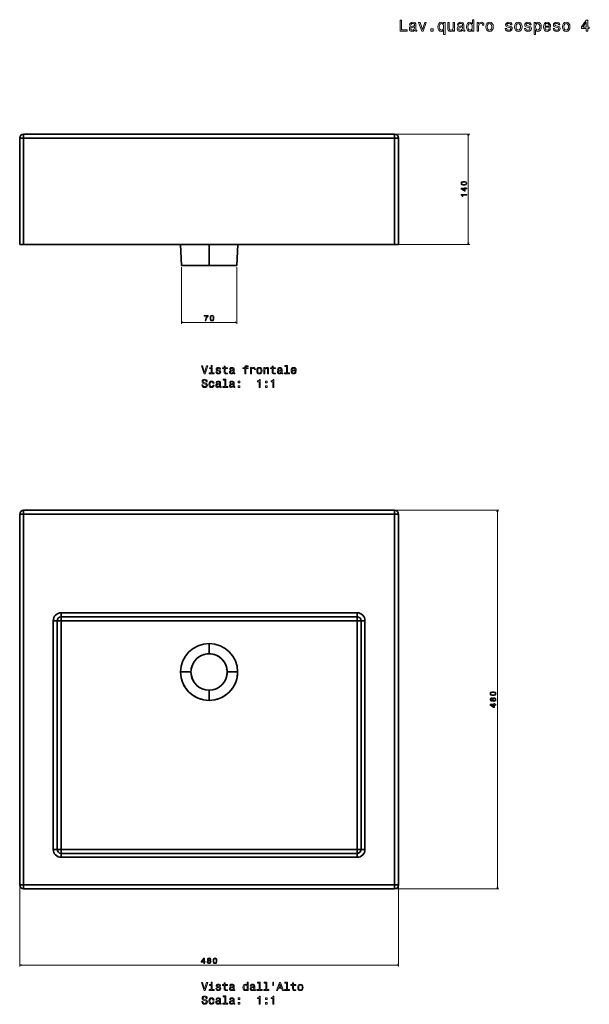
# Model space of a CAD drawing. Extents: x 354 to 1804, y 35 to 1283.
# Tile 1 of 2: x 354 to 1076, y 35 to 1283. Entities that reach past the tile are written whole.
import ezdxf

# ---------------------------------------------------------------- set-up
doc = ezdxf.new("R2010")
doc.units = 0

msp = doc.modelspace()

# ---------------------------------------------------------------- linework, layer by layer
at = {"color": 7, "lineweight": 35, "ltscale": 0.125}
for p, q in [((358.9, 1133.1), (358.9, 1138.1)), ((358.9, 1133.1), (358.9, 1138.1)), ((828.9, 1138.1), (828.9, 1133.1)), ((828.9, 1138.1), (828.9, 1133.1)), ((353.9, 1133.1), (358.9, 1133.1)), ((353.9, 1133.1), (358.9, 1133.1)), ((828.9, 1133.1), (833.9, 1133.1)), ((828.9, 1133.1), (833.9, 1133.1)), ((358.9, 998.1), (353.9, 998.1)), ((358.9, 998.1), (353.9, 998.1)), ((833.9, 998.1), (828.9, 998.1)), ((833.9, 998.1), (828.9, 998.1)), ((353.9, 656.1), (358.9, 656.1)), ((353.9, 656.1), (358.9, 656.1)), ((358.9, 656.1), (358.9, 661.1)), ((358.9, 656.1), (358.9, 661.1)), ((828.9, 661.1), (828.9, 656.1)), ((828.9, 661.1), (828.9, 656.1)), ((828.9, 656.1), (833.9, 656.1)), ((828.9, 656.1), (833.9, 656.1)), ((406.4, 526.1), (406.4, 531.1)), ((406.4, 526.1), (406.4, 531.1)), ((406.4, 526.1), (406.4, 521.1)), ((406.4, 521.1), (406.4, 526.1)), ((781.4, 531.1), (781.4, 526.1)), ((781.4, 531.1), (781.4, 526.1)), ((781.4, 521.1), (781.4, 526.1)), ((781.4, 526.1), (781.4, 521.1)), ((396.4, 521.1), (401.4, 521.1)), ((396.4, 521.1), (401.4, 521.1)), ((401.4, 521.1), (406.4, 521.1)), ((406.4, 521.1), (401.4, 521.1)), ((786.4, 521.1), (781.4, 521.1)), ((781.4, 521.1), (786.4, 521.1)), ((786.4, 521.1), (791.4, 521.1)), ((786.4, 521.1), (791.4, 521.1)), ((401.4, 231.1), (396.4, 231.1)), ((401.4, 231.1), (396.4, 231.1)), ((401.4, 231.1), (406.4, 231.1)), ((406.4, 231.1), (401.4, 231.1)), ((406.4, 226.1), (406.4, 231.1)), ((406.4, 231.1), (406.4, 226.1)), ((406.4, 221.1), (406.4, 226.1)), ((406.4, 221.1), (406.4, 226.1)), ((781.4, 226.1), (781.4, 231.1)), ((781.4, 231.1), (781.4, 226.1)), ((786.4, 231.1), (781.4, 231.1)), ((781.4, 231.1), (786.4, 231.1)), ((781.4, 226.1), (781.4, 221.1)), ((781.4, 226.1), (781.4, 221.1)), ((791.4, 231.1), (786.4, 231.1)), ((791.4, 231.1), (786.4, 231.1)), ((358.9, 186.1), (353.9, 186.1)), ((358.9, 186.1), (353.9, 186.1)), ((358.9, 181.1), (358.9, 186.1)), ((358.9, 181.1), (358.9, 186.1)), ((833.9, 186.1), (828.9, 186.1)), ((828.9, 186.1), (828.9, 181.1)), ((833.9, 186.1), (828.9, 186.1)), ((828.9, 186.1), (828.9, 181.1))]:
    msp.add_line(p, q, dxfattribs=at)
at = {"color": 7, "lineweight": 35}
for p, q in [((358.9, 1138.1), (828.9, 1138.1)), ((828.9, 1138.1), (358.9, 1138.1)), ((353.9, 998.1), (353.9, 1133.1)), ((353.9, 1133.1), (353.9, 998.1)), ((828.9, 1133.1), (358.9, 1133.1)), ((358.9, 1133.1), (358.9, 998.1)), ((358.9, 1133.1), (828.9, 1133.1)), ((358.9, 998.1), (358.9, 1133.1)), ((828.9, 1133.1), (828.9, 998.1)), ((828.9, 998.1), (828.9, 1133.1)), ((833.9, 998.1), (833.9, 1133.1)), ((833.9, 1133.1), (833.9, 998.1)), ((833.9, 1133.1), (833.9, 998.1)), ((472.6, 998.1), (358.9, 998.1)), ((358.9, 998.1), (828.9, 998.1)), ((557.6, 998.1), (558.7, 971.6)), ((557.6, 998.1), (558.7, 971.6)), ((593.9, 971.6), (593.9, 998.1)), ((593.9, 998.1), (593.9, 971.6)), ((630.2, 998.1), (629, 971.6)), ((630.2, 998.1), (629, 971.6)), ((828.9, 998.1), (715.1, 998.1)), ((558.7, 971.6), (593.9, 971.6)), ((593.9, 971.6), (558.7, 971.6)), ((593.9, 971.6), (558.7, 971.6)), ((570.9, 971.6), (593.9, 971.6)), ((570.9, 971.6), (593.9, 971.6)), ((593.9, 971.6), (570.9, 971.6)), ((593.9, 971.6), (616.9, 971.6)), ((593.9, 971.6), (616.9, 971.6)), ((593.9, 971.6), (629, 971.6)), ((593.9, 971.6), (629, 971.6)), ((629, 971.6), (593.9, 971.6)), ((353.9, 656.1), (353.9, 186.1)), ((353.9, 186.1), (353.9, 656.1)), ((358.9, 661.1), (828.9, 661.1)), ((828.9, 661.1), (358.9, 661.1)), ((358.9, 186.1), (358.9, 656.1)), ((358.9, 656.1), (828.9, 656.1)), ((358.9, 656.1), (358.9, 186.1)), ((828.9, 656.1), (358.9, 656.1)), ((828.9, 656.1), (828.9, 186.1)), ((828.9, 186.1), (828.9, 656.1)), ((833.9, 656.1), (833.9, 186.1)), ((833.9, 186.1), (833.9, 656.1)), ((781.4, 531.1), (406.4, 531.1)), ((406.4, 531.1), (781.4, 531.1)), ((406.4, 526.1), (781.4, 526.1)), ((781.4, 526.1), (406.4, 526.1)), ((781.4, 526.1), (406.4, 526.1)), ((396.4, 521.1), (396.4, 231.1)), ((396.4, 231.1), (396.4, 521.1)), ((401.4, 231.1), (401.4, 521.1)), ((401.4, 521.1), (401.4, 231.1)), ((406.4, 521.1), (406.4, 231.1)), ((781.4, 521.1), (406.4, 521.1)), ((406.4, 521.1), (781.4, 521.1)), ((406.4, 231.1), (406.4, 521.1)), ((781.4, 231.1), (781.4, 521.1)), ((781.4, 521.1), (781.4, 231.1)), ((786.4, 521.1), (786.4, 231.1)), ((786.4, 231.1), (786.4, 521.1)), ((786.4, 231.1), (786.4, 521.1)), ((791.4, 231.1), (791.4, 521.1)), ((791.4, 521.1), (791.4, 231.1)), ((406.4, 231.1), (781.4, 231.1)), ((781.4, 231.1), (406.4, 231.1)), ((781.4, 226.1), (406.4, 226.1)), ((406.4, 226.1), (781.4, 226.1)), ((406.4, 221.1), (781.4, 221.1)), ((781.4, 221.1), (406.4, 221.1)), ((358.9, 186.1), (828.9, 186.1)), ((828.9, 186.1), (358.9, 186.1)), ((828.9, 181.1), (358.9, 181.1)), ((358.9, 181.1), (828.9, 181.1))]:
    msp.add_line(p, q, dxfattribs=at)
at = {"color": 7, "lineweight": 13}
for p, q in [((830.9, 1138.1), (924.3, 1138.1)), ((922.3, 998.1), (922.3, 1138.1)), ((830.9, 998.1), (924.3, 998.1)), ((558.7, 969.6), (558.7, 897.4)), ((629, 969.6), (629, 897.4)), ((558.7, 899.4), (629, 899.4)), ((830.9, 661.1), (961.1, 661.1)), ((959.1, 181.1), (959.1, 661.1)), ((353.9, 184.1), (353.9, 82.5)), ((830.9, 181.1), (961.1, 181.1)), ((833.9, 184.1), (833.9, 82.5)), ((353.9, 84.5), (833.9, 84.5))]:
    msp.add_line(p, q, dxfattribs=at)
at = {"color": 7, "lineweight": 35, "ltscale": 0.327499}
for p, q in [((593.9, 492.2), (593.9, 479.1)), ((593.9, 479.1), (593.9, 492.2)), ((570.9, 456.1), (557.8, 456.1)), ((570.9, 456.1), (557.8, 456.1)), ((616.9, 456.1), (630, 456.1)), ((616.9, 456.1), (630, 456.1))]:
    msp.add_line(p, q, dxfattribs=at)
at = {"color": 7, "lineweight": 35, "ltscale": 0.327502}
for p, q in [((593.9, 420), (593.9, 433.1)), ((593.9, 433.1), (593.9, 420))]:
    msp.add_line(p, q, dxfattribs=at)
at = {"color": 7, "lineweight": 13}
for points in [[(835.9, 1268.7), (844.9, 1268.7), (844.9, 1270.4), (837.7, 1270.4), (837.7, 1282.7), (835.9, 1282.7)], [(854.4, 1270.1), (854.4, 1270.1), (854.5, 1269.4), (854.8, 1268.9), (856, 1268.5), (857, 1268.7), (857, 1270.1), (856.6, 1270), (856, 1270.3), (855.9, 1271.1), (855.9, 1276.7), (855.7, 1278.1), (855, 1279.1), (853.8, 1279.7), (852, 1279.9), (850.3, 1279.7), (849.1, 1279), (848.3, 1277.9), (848, 1276.5), (848, 1276.4), (849.6, 1276.4), (849.8, 1277.3), (850.2, 1277.9), (850.9, 1278.2), (852, 1278.4), (852.9, 1278.3), (853.7, 1278), (854.1, 1277.4), (854.2, 1276.7), (854.1, 1275.9), (853.8, 1275.4), (853, 1275.2), (851.5, 1275.1), (849.8, 1274.7), (848.5, 1274.1), (847.8, 1273.1), (847.6, 1271.6), (847.8, 1270.2), (848.4, 1269.2), (849.4, 1268.6), (850.8, 1268.4), (852.7, 1268.8)], [(854.2, 1272.5), (853.9, 1271.5), (853.3, 1270.7), (852.3, 1270.1), (851.1, 1270), (850.3, 1270.1), (849.8, 1270.4), (849.5, 1270.9), (849.4, 1271.7), (849.4, 1272.4), (849.8, 1272.9), (851, 1273.5), (852.7, 1273.7), (854.2, 1274.2)], [(863.3, 1268.7), (865.2, 1268.7), (869.1, 1279.6), (867.3, 1279.6), (864.3, 1270.8), (861.2, 1279.6), (859.3, 1279.6)], [(891, 1277.9), (890.4, 1278.8), (889.7, 1279.4), (888.9, 1279.8), (887.9, 1279.9), (886.2, 1279.5), (884.9, 1278.4), (884, 1276.6), (883.7, 1274.1), (884, 1271.7), (884.9, 1269.9), (886.2, 1268.7), (887.9, 1268.3), (888.9, 1268.5), (889.7, 1268.8), (890.4, 1269.4), (891, 1270.4), (891, 1264.5), (892.8, 1264.5), (892.8, 1279.6), (891, 1279.6)], [(885.5, 1274.1), (885.7, 1275.9), (886.3, 1277.3), (887.1, 1278.1), (888.2, 1278.3), (889.4, 1278.1), (890.3, 1277.3), (890.8, 1276), (891, 1274.1), (890.8, 1272.3), (890.3, 1271), (889.4, 1270.2), (888.2, 1269.9), (887.1, 1270.2), (886.3, 1271), (885.7, 1272.3)], [(904.9, 1279.6), (903.1, 1279.6), (903.1, 1273.3), (902.9, 1271.8), (902.3, 1270.8), (901.4, 1270.2), (900.2, 1270), (899.2, 1270.1), (898.6, 1270.6), (898.3, 1271.4), (898.2, 1272.6), (898.2, 1279.6), (896.4, 1279.6), (896.4, 1272.4), (896.5, 1271), (896.9, 1269.8), (898.1, 1268.7), (899.9, 1268.3), (900.9, 1268.5), (901.8, 1268.8), (902.6, 1269.5), (903.2, 1270.4), (903.2, 1268.7), (904.9, 1268.7)], [(915.1, 1270.1), (915.1, 1270.1), (915.2, 1269.4), (915.5, 1268.9), (916.8, 1268.5), (917.7, 1268.7), (917.7, 1270.1), (917.3, 1270), (916.8, 1270.3), (916.7, 1271.1), (916.7, 1276.7), (916.4, 1278.1), (915.7, 1279.1), (914.5, 1279.7), (912.7, 1279.9), (911, 1279.7), (909.8, 1279), (909, 1277.9), (908.7, 1276.5), (908.7, 1276.4), (910.3, 1276.4), (910.5, 1277.3), (910.9, 1277.9), (911.6, 1278.2), (912.7, 1278.4), (913.7, 1278.3), (914.4, 1278), (914.8, 1277.4), (914.9, 1276.7), (914.9, 1275.9), (914.5, 1275.4), (913.7, 1275.2), (912.2, 1275.1), (910.5, 1274.7), (909.2, 1274.1), (908.5, 1273.1), (908.3, 1271.6), (908.5, 1270.2), (909.1, 1269.2), (910.1, 1268.6), (911.5, 1268.4), (913.4, 1268.8)], [(914.9, 1272.5), (914.6, 1271.5), (914, 1270.7), (913, 1270.1), (911.8, 1270), (911.1, 1270.1), (910.5, 1270.4), (910.2, 1270.9), (910.1, 1271.7), (910.2, 1272.4), (910.5, 1272.9), (911.8, 1273.5), (913.4, 1273.7), (914.9, 1274.2)], [(927.4, 1270.4), (927.4, 1268.7), (929.2, 1268.7), (929.2, 1283.2), (927.5, 1283.2), (927.5, 1277.9), (926.1, 1279.4), (925.3, 1279.8), (924.3, 1279.9), (922.6, 1279.5), (921.3, 1278.4), (920.4, 1276.6), (920.1, 1274.1), (920.4, 1271.7), (921.3, 1269.9), (922.6, 1268.7), (924.3, 1268.3), (925.3, 1268.5), (926.1, 1268.8)], [(924.6, 1278.3), (925.8, 1278.1), (926.7, 1277.3), (927.2, 1276), (927.4, 1274.1), (927.2, 1272.3), (926.7, 1271), (925.8, 1270.2), (924.6, 1269.9), (923.5, 1270.2), (922.7, 1271), (922.1, 1272.3), (921.9, 1274.1), (922.1, 1275.9), (922.7, 1277.3), (923.5, 1278.1)], [(933.6, 1268.7), (935.4, 1268.7), (935.4, 1274.9), (935.6, 1276.4), (936.1, 1277.5), (937, 1278.1), (938.2, 1278.3), (939.1, 1278.2), (939.7, 1277.8), (940.1, 1277.1), (940.3, 1276.2), (942.1, 1276.2), (941.8, 1277.8), (941.2, 1279), (940.1, 1279.7), (938.5, 1279.9), (937.5, 1279.8), (936.6, 1279.4), (935.8, 1278.7), (935.2, 1277.8), (935.2, 1279.6), (933.6, 1279.6)], [(944.6, 1274.1), (944.9, 1271.7), (945.8, 1269.9), (947.3, 1268.7), (949.3, 1268.3), (951.2, 1268.7), (952.7, 1269.8), (953.6, 1271.6), (954, 1274.1), (953.6, 1276.6), (952.7, 1278.4), (951.2, 1279.5), (949.3, 1279.9), (947.3, 1279.5), (945.8, 1278.4), (944.9, 1276.6)], [(946.4, 1274.1), (946.5, 1276), (947.1, 1277.3), (948, 1278.1), (949.3, 1278.4), (950.5, 1278.1), (951.4, 1277.3), (951.9, 1276), (952.1, 1274.1), (951.9, 1272.3), (951.4, 1271), (950.5, 1270.2), (949.3, 1269.9), (948, 1270.2), (947.1, 1271), (946.5, 1272.3)], [(974.7, 1275), (973, 1275.4), (971.7, 1275.9), (971.3, 1276.9), (971.4, 1277.5), (971.8, 1278), (972.5, 1278.3), (973.5, 1278.4), (974.4, 1278.3), (975.2, 1277.9), (975.7, 1277.4), (975.9, 1276.7), (977.6, 1276.7), (977.6, 1276.7), (977.3, 1278), (976.5, 1279.1), (975.2, 1279.7), (973.5, 1279.9), (971.8, 1279.7), (970.5, 1279), (969.7, 1278), (969.5, 1276.8), (969.7, 1275.6), (970.2, 1274.7), (971.2, 1274.1), (972.5, 1273.7), (974.5, 1273.2), (975.7, 1272.7), (976, 1272.3), (976.1, 1271.7), (976, 1271), (975.5, 1270.4), (974.7, 1270), (973.6, 1269.9), (972.5, 1270), (971.7, 1270.5), (971.2, 1271.1), (971, 1272.1), (969.2, 1272.1), (969.5, 1270.5), (970.4, 1269.3), (971.7, 1268.6), (973.5, 1268.3), (975.4, 1268.6), (976.8, 1269.3), (977.6, 1270.4), (977.9, 1271.9), (977.7, 1273.2), (977.1, 1274), (976, 1274.6)], [(981, 1274.1), (981.3, 1271.7), (982.2, 1269.9), (983.7, 1268.7), (985.7, 1268.3), (987.6, 1268.7), (989.1, 1269.8), (990, 1271.6), (990.4, 1274.1), (990, 1276.6), (989.1, 1278.4), (987.6, 1279.5), (985.7, 1279.9), (983.7, 1279.5), (982.2, 1278.4), (981.3, 1276.6)], [(982.8, 1274.1), (983, 1276), (983.5, 1277.3), (984.5, 1278.1), (985.7, 1278.4), (986.9, 1278.1), (987.8, 1277.3), (988.4, 1276), (988.6, 1274.1), (988.4, 1272.3), (987.8, 1271), (986.9, 1270.2), (985.7, 1269.9), (984.5, 1270.2), (983.5, 1271), (983, 1272.3)], [(999, 1275), (997.2, 1275.4), (996, 1275.9), (995.5, 1276.9), (995.7, 1277.5), (996.1, 1278), (996.8, 1278.3), (997.8, 1278.4), (998.7, 1278.3), (999.5, 1277.9), (999.9, 1277.4), (1000.1, 1276.7), (1001.9, 1276.7), (1001.9, 1276.7), (1001.6, 1278), (1000.8, 1279.1), (999.5, 1279.7), (997.8, 1279.9), (996.1, 1279.7), (994.8, 1279), (994, 1278), (993.8, 1276.8), (994, 1275.6), (994.5, 1274.7), (995.4, 1274.1), (996.8, 1273.7), (998.8, 1273.2), (1000, 1272.7), (1000.3, 1272.3), (1000.4, 1271.7), (1000.2, 1271), (999.8, 1270.4), (999, 1270), (997.9, 1269.9), (996.8, 1270), (996, 1270.5), (995.5, 1271.1), (995.2, 1272.1), (993.5, 1272.1), (993.8, 1270.5), (994.6, 1269.3), (996, 1268.6), (997.8, 1268.3), (999.7, 1268.6), (1001.1, 1269.3), (1001.9, 1270.4), (1002.2, 1271.9), (1002, 1273.2), (1001.4, 1274), (1000.3, 1274.6)], [(1007.5, 1277.9), (1007.5, 1279.6), (1005.7, 1279.6), (1005.7, 1264.5), (1007.5, 1264.5), (1007.5, 1270.4), (1008.1, 1269.4), (1008.8, 1268.8), (1010.6, 1268.3), (1012.3, 1268.7), (1013.6, 1269.9), (1014.5, 1271.7), (1014.8, 1274.1), (1014.5, 1276.6), (1013.6, 1278.4), (1012.3, 1279.5), (1010.6, 1279.9), (1009.6, 1279.8), (1008.8, 1279.4), (1008.1, 1278.8)], [(1010.3, 1269.9), (1009.1, 1270.2), (1008.2, 1271), (1007.7, 1272.3), (1007.5, 1274.1), (1007.7, 1276), (1008.2, 1277.3), (1009.1, 1278.1), (1010.3, 1278.3), (1011.4, 1278.1), (1012.2, 1277.3), (1012.8, 1275.9), (1013, 1274.1), (1012.8, 1272.3), (1012.2, 1271), (1011.4, 1270.2)], [(1019.5, 1273.6), (1026.6, 1273.6), (1026.6, 1274.5), (1026.3, 1276.8), (1025.4, 1278.5), (1024, 1279.6), (1022.1, 1279.9), (1020.3, 1279.5), (1018.9, 1278.4), (1018, 1276.6), (1017.6, 1274.1), (1017.9, 1271.7), (1018.8, 1269.9), (1020.2, 1268.7), (1022.1, 1268.3), (1023.6, 1268.6), (1024.9, 1269.3), (1025.9, 1270.4), (1026.4, 1271.8), (1024.7, 1271.8), (1024.3, 1271), (1023.8, 1270.4), (1022.3, 1269.9), (1021.1, 1270.2), (1020.3, 1270.9), (1019.7, 1272), (1019.5, 1273.6)], [(1019.5, 1275.1), (1019.7, 1276.5), (1020.3, 1277.5), (1021.1, 1278.2), (1022.2, 1278.4), (1023.2, 1278.2), (1024.1, 1277.5), (1024.6, 1276.5), (1024.8, 1275.1)], [(1035.4, 1275), (1033.7, 1275.4), (1032.4, 1275.9), (1032, 1276.9), (1032.1, 1277.5), (1032.5, 1278), (1033.2, 1278.3), (1034.2, 1278.4), (1035.1, 1278.3), (1035.9, 1277.9), (1036.4, 1277.4), (1036.6, 1276.7), (1038.3, 1276.7), (1038.3, 1276.7), (1038, 1278), (1037.2, 1279.1), (1035.9, 1279.7), (1034.2, 1279.9), (1032.5, 1279.7), (1031.2, 1279), (1030.4, 1278), (1030.2, 1276.8), (1030.4, 1275.6), (1031, 1274.7), (1031.9, 1274.1), (1033.2, 1273.7), (1035.2, 1273.2), (1036.4, 1272.7), (1036.7, 1272.3), (1036.9, 1271.7), (1036.7, 1271), (1036.2, 1270.4), (1035.4, 1270), (1034.4, 1269.9), (1033.3, 1270), (1032.4, 1270.5), (1031.9, 1271.1), (1031.7, 1272.1), (1030, 1272.1), (1030.2, 1270.5), (1031.1, 1269.3), (1032.4, 1268.6), (1034.2, 1268.3), (1036.1, 1268.6), (1037.5, 1269.3), (1038.3, 1270.4), (1038.6, 1271.9), (1038.4, 1273.2), (1037.8, 1274), (1036.8, 1274.6)], [(1041.7, 1274.1), (1042, 1271.7), (1043, 1269.9), (1044.4, 1268.7), (1046.4, 1268.3), (1048.4, 1268.7), (1049.8, 1269.8), (1050.8, 1271.6), (1051.1, 1274.1), (1050.8, 1276.6), (1049.8, 1278.4), (1048.4, 1279.5), (1046.4, 1279.9), (1044.4, 1279.5), (1043, 1278.4), (1042, 1276.6)], [(1043.5, 1274.1), (1043.7, 1276), (1044.3, 1277.3), (1045.2, 1278.1), (1046.4, 1278.4), (1047.6, 1278.1), (1048.5, 1277.3), (1049.1, 1276), (1049.3, 1274.1), (1049.1, 1272.3), (1048.5, 1271), (1047.6, 1270.2), (1046.4, 1269.9), (1045.2, 1270.2), (1044.3, 1271), (1043.7, 1272.3)], [(1071.8, 1268.7), (1073.6, 1268.7), (1073.6, 1272.2), (1075.6, 1272.2), (1075.6, 1273.8), (1073.6, 1273.8), (1073.6, 1282.4), (1071.8, 1282.4), (1065.6, 1274), (1065.6, 1272.2), (1071.8, 1272.2)], [(1067.3, 1273.8), (1071.8, 1280.1), (1071.8, 1273.8)], [(875, 1268.7), (877.8, 1268.7), (877.8, 1271.7), (875, 1271.7)], [(916.8, 1073.2), (918.4, 1073.3), (919.6, 1073.8), (920.2, 1074.6), (920.5, 1075.6), (920.2, 1076.7), (919.6, 1077.4), (918.4, 1077.9), (916.8, 1078), (915.3, 1077.9), (914.6, 1077.7), (914.1, 1077.4), (913.4, 1076.7), (913.2, 1075.6), (913.4, 1074.6), (914.1, 1073.8), (915.3, 1073.3)], [(916.8, 1074.2), (915.6, 1074.2), (914.7, 1074.5), (914.2, 1074.9), (914, 1075.6), (914.2, 1076.3), (914.7, 1076.7), (915.6, 1077), (916.8, 1077.1), (918.1, 1077), (918.9, 1076.7), (919.5, 1076.3), (919.6, 1075.6), (919.5, 1074.9), (918.9, 1074.5), (918.1, 1074.2)], [(920.3, 1060.5), (920.3, 1061.4), (913.2, 1061.4), (913.2, 1060.7), (913.8, 1060.5), (914.2, 1060.2), (914.5, 1059.6), (914.6, 1058.9), (915.3, 1058.9), (915.3, 1060.5)], [(920.3, 1068.7), (920.3, 1069.6), (918.5, 1069.6), (918.5, 1070.6), (917.7, 1070.6), (917.7, 1069.6), (913.4, 1069.6), (913.4, 1068.7), (917.6, 1065.6), (918.5, 1065.6), (918.5, 1068.7)], [(917.7, 1066.5), (914.6, 1068.7), (917.7, 1068.7)], [(588.7, 901.4), (589.8, 901.4), (590.1, 903.1), (590.7, 904.6), (591.5, 906.1), (592.6, 907.4), (592.6, 908.3), (587.8, 908.3), (587.8, 907.4), (591.6, 907.4), (590.5, 906), (589.7, 904.6), (589.1, 903.1)], [(595.2, 904.8), (595.3, 903.3), (595.8, 902.1), (596.6, 901.4), (597.6, 901.2), (598.7, 901.4), (599.4, 902.1), (599.9, 903.3), (600, 904.8), (599.9, 906.4), (599.7, 907), (599.4, 907.6), (598.7, 908.2), (597.6, 908.5), (596.6, 908.2), (595.8, 907.5), (595.3, 906.4)], [(596.2, 904.8), (596.2, 906.1), (596.5, 906.9), (596.9, 907.5), (597.6, 907.6), (598.3, 907.5), (598.7, 906.9), (599, 906.1), (599.1, 904.8), (599, 903.6), (598.7, 902.7), (598.3, 902.2), (597.6, 902.1), (596.9, 902.2), (596.5, 902.7), (596.2, 903.6)], [(590.7, 844.3), (588.2, 835.8), (585.6, 844.3), (584.3, 844.3), (587.5, 834.3), (588.9, 834.3), (592.1, 844.3)], [(597.8, 835.3), (597.8, 841.8), (594.5, 841.8), (594.5, 840.7), (596.5, 840.7), (596.5, 835.3), (593.9, 835.3), (593.9, 834.3), (600.4, 834.3), (600.4, 835.3)], [(597.8, 844.6), (596.5, 844.6), (596.5, 843.2), (597.8, 843.2)], [(606.4, 838.8), (605.2, 839.1), (604.2, 839.4), (603.9, 840.1), (604, 840.6), (604.3, 840.9), (604.8, 841.1), (605.5, 841.2), (606.2, 841.1), (606.7, 840.9), (607.1, 840.5), (607.2, 840), (608.5, 840), (608.5, 840), (608.2, 840.9), (607.7, 841.7), (606.7, 842.1), (605.5, 842.3), (604.3, 842.1), (603.4, 841.6), (602.8, 840.9), (602.7, 840), (602.8, 839.2), (603.2, 838.6), (603.9, 838.1), (604.8, 837.8), (606.2, 837.5), (607.1, 837.1), (607.3, 836.8), (607.4, 836.4), (607.3, 835.9), (607, 835.5), (606.4, 835.2), (605.6, 835.1), (604.8, 835.2), (604.3, 835.5), (603.9, 836), (603.7, 836.7), (602.5, 836.7), (602.7, 835.5), (603.3, 834.7), (604.2, 834.2), (605.5, 834), (606.9, 834.2), (607.9, 834.7), (608.5, 835.5), (608.7, 836.6), (608.5, 837.5), (608.1, 838.1), (607.4, 838.5)], [(613, 840.7), (613, 836.8), (613, 835.5), (613.5, 834.7), (614.3, 834.2), (615.6, 834), (617.1, 834.1), (617.1, 835.2), (616, 835.1), (615, 835.2), (614.5, 835.6), (614.3, 836.2), (614.2, 837), (614.2, 840.7), (617.1, 840.7), (617.1, 841.8), (614.2, 841.8), (614.2, 844), (613, 844), (613, 841.8), (610.8, 841.8), (610.8, 840.7)], [(624.5, 835.3), (624.5, 835.2), (624.6, 834.7), (624.8, 834.4), (625.7, 834.1), (626.4, 834.2), (626.4, 835.2), (626.1, 835.2), (625.7, 835.4), (625.7, 835.9), (625.7, 840), (625.5, 841), (625, 841.7), (624.1, 842.1), (622.9, 842.3), (621.6, 842.1), (620.8, 841.6), (620.2, 840.9), (620, 839.8), (620, 839.8), (621.1, 839.8), (621.2, 840.4), (621.6, 840.8), (622.1, 841.1), (622.8, 841.2), (623.5, 841.1), (624, 840.9), (624.3, 840.5), (624.4, 840), (624.4, 839.4), (624.1, 839.1), (623.6, 838.9), (622.5, 838.8), (621.2, 838.6), (620.4, 838.1), (619.8, 837.4), (619.7, 836.3), (619.8, 835.4), (620.3, 834.6), (621, 834.2), (622, 834), (623.3, 834.3)], [(624.4, 837), (624.2, 836.2), (623.8, 835.7), (623.1, 835.3), (622.2, 835.2), (621.7, 835.2), (621.3, 835.5), (621, 835.9), (621, 836.4), (621, 836.9), (621.2, 837.3), (622.2, 837.7), (623.3, 837.9), (624.4, 838.2)], [(639, 840.7), (639, 834.3), (640.3, 834.3), (640.3, 840.7), (643.2, 840.7), (643.2, 841.8), (640.3, 841.8), (640.3, 842.2), (640.4, 842.8), (640.7, 843.2), (641.3, 843.4), (642.1, 843.5), (643.2, 843.5), (643.2, 844.5), (641.8, 844.6), (640.6, 844.5), (639.7, 844.1), (639.2, 843.4), (639, 842.5), (639, 841.8), (636.7, 841.8), (636.7, 840.7)], [(646.4, 834.3), (647.7, 834.3), (647.7, 838.7), (647.8, 839.8), (648.2, 840.5), (648.9, 841), (649.7, 841.1), (650.3, 841), (650.8, 840.8), (651.1, 840.3), (651.2, 839.6), (652.5, 839.6), (652.3, 840.8), (651.8, 841.6), (651, 842.1), (650, 842.3), (649.2, 842.2), (648.6, 841.9), (648, 841.4), (647.6, 840.7), (647.6, 842), (646.4, 842)], [(654.3, 838.1), (654.5, 836.4), (655.2, 835.1), (656.2, 834.3), (657.6, 834), (659, 834.3), (660.1, 835.1), (660.7, 836.4), (661, 838.1), (660.7, 839.9), (660.1, 841.2), (659, 842), (657.6, 842.3), (656.2, 842), (655.2, 841.2), (654.5, 839.9)], [(655.6, 838.1), (655.7, 839.4), (656.1, 840.4), (656.7, 841), (657.6, 841.2), (658.5, 841), (659.1, 840.4), (659.5, 839.4), (659.7, 838.1), (659.5, 836.8), (659.1, 835.9), (658.5, 835.3), (657.6, 835.1), (656.7, 835.3), (656.1, 835.9), (655.7, 836.8)], [(663.3, 834.3), (664.6, 834.3), (664.6, 838.7), (664.7, 839.8), (665.1, 840.5), (665.8, 841), (666.6, 841.1), (667.3, 841), (667.8, 840.6), (668, 840), (668, 839.1), (668, 834.3), (669.3, 834.3), (669.3, 839.4), (669.3, 840.4), (669, 841.2), (668.1, 842), (666.8, 842.3), (666.1, 842.2), (665.5, 841.9), (664.9, 841.4), (664.5, 840.8), (664.5, 842), (663.3, 842)], [(673.7, 840.7), (673.7, 836.8), (673.8, 835.5), (674.2, 834.7), (675, 834.2), (676.3, 834), (677.8, 834.1), (677.8, 835.2), (676.7, 835.1), (675.8, 835.2), (675.2, 835.6), (675, 836.2), (674.9, 837), (674.9, 840.7), (677.8, 840.7), (677.8, 841.8), (674.9, 841.8), (674.9, 844), (673.7, 844), (673.7, 841.8), (671.5, 841.8), (671.5, 840.7)], [(685.3, 835.3), (685.3, 835.2), (685.3, 834.7), (685.5, 834.4), (686.4, 834.1), (687.2, 834.2), (687.2, 835.2), (686.9, 835.2), (686.4, 835.4), (686.4, 835.9), (686.4, 840), (686.2, 841), (685.7, 841.7), (684.8, 842.1), (683.6, 842.3), (682.4, 842.1), (681.5, 841.6), (680.9, 840.9), (680.7, 839.8), (680.7, 839.8), (681.9, 839.8), (682, 840.4), (682.3, 840.8), (682.8, 841.1), (683.5, 841.2), (684.2, 841.1), (684.7, 840.9), (685, 840.5), (685.2, 840), (685.1, 839.4), (684.9, 839.1), (684.3, 838.9), (683.2, 838.8), (682, 838.6), (681.1, 838.1), (680.6, 837.4), (680.4, 836.3), (680.6, 835.4), (681, 834.6), (681.7, 834.2), (682.7, 834), (684.1, 834.3)], [(685.1, 837), (684.9, 836.2), (684.5, 835.7), (683.8, 835.3), (682.9, 835.2), (682.4, 835.2), (682, 835.5), (681.7, 835.9), (681.7, 836.4), (681.7, 836.9), (682, 837.3), (682.9, 837.7), (684.1, 837.9), (685.1, 838.2)], [(691.9, 843.6), (691.9, 835.3), (689.2, 835.3), (689.2, 834.3), (695.7, 834.3), (695.7, 835.3), (693.1, 835.3), (693.1, 844.6), (689.9, 844.6), (689.9, 843.6)], [(699.1, 837.8), (704.2, 837.8), (704.2, 838.4), (704, 840), (703.3, 841.3), (702.3, 842), (701, 842.3), (699.7, 842), (698.7, 841.2), (698, 839.9), (697.8, 838.1), (698, 836.4), (698.7, 835.1), (699.6, 834.3), (700.9, 834), (702.1, 834.2), (703, 834.7), (703.7, 835.5), (704.1, 836.5), (702.8, 836.5), (702.5, 835.9), (702.2, 835.5), (701.1, 835.1), (700.3, 835.3), (699.7, 835.8), (699.3, 836.6), (699.1, 837.7)], [(699.1, 838.8), (699.3, 839.8), (699.7, 840.6), (700.3, 841), (701, 841.2), (701.8, 841), (702.4, 840.6), (702.7, 839.8), (702.9, 838.8)], [(585.9, 820.3), (584.6, 820.3), (584.9, 818.8), (585.6, 817.6), (586.7, 817), (588.2, 816.7), (589.7, 817), (590.8, 817.6), (591.5, 818.6), (591.8, 819.9), (591.6, 821.1), (591, 821.8), (590, 822.3), (588.7, 822.7), (587.6, 823), (586.8, 823.3), (586.4, 823.8), (586.3, 824.5), (586.4, 825.1), (586.8, 825.6), (587.4, 826), (588.2, 826.1), (589, 825.9), (589.6, 825.5), (590, 824.9), (590.2, 824), (591.5, 824), (591.5, 824), (591.3, 825.4), (590.6, 826.4), (589.6, 827), (588.1, 827.3), (586.8, 827), (585.8, 826.4), (585.2, 825.5), (584.9, 824.3), (585.1, 823.2), (585.7, 822.5), (586.5, 822), (587.7, 821.6), (588.9, 821.3), (589.8, 821), (590.3, 820.5), (590.5, 819.7), (590.3, 819), (589.9, 818.4), (589.2, 818), (588.3, 817.9), (587.3, 818.1), (586.6, 818.6), (586.1, 819.3)], [(598.8, 822.2), (600.1, 822.2), (599.8, 823.3), (599.2, 824.2), (598.2, 824.8), (597, 825), (595.6, 824.7), (594.6, 823.9), (593.9, 822.6), (593.7, 820.8), (593.9, 819.1), (594.5, 817.8), (595.6, 817), (597, 816.7), (598.2, 816.9), (599.2, 817.5), (599.8, 818.5), (600.1, 819.8), (598.9, 819.8), (598.7, 819), (598.3, 818.4), (597.7, 818), (597, 817.9), (596.1, 818), (595.5, 818.6), (595.1, 819.6), (595, 820.9), (595.1, 822.2), (595.5, 823.1), (596.1, 823.7), (597, 823.9), (597.7, 823.8), (598.3, 823.4), (598.7, 822.9)], [(607.2, 818), (607.2, 818), (607.3, 817.5), (607.5, 817.1), (608.4, 816.9), (609.1, 817), (609.1, 817.9), (608.8, 817.9), (608.4, 818.1), (608.3, 818.7), (608.3, 822.7), (608.1, 823.7), (607.6, 824.4), (606.7, 824.8), (605.5, 825), (604.3, 824.8), (603.4, 824.3), (602.8, 823.6), (602.7, 822.6), (602.7, 822.5), (603.8, 822.5), (603.9, 823.1), (604.2, 823.5), (604.7, 823.8), (605.5, 823.9), (606.2, 823.8), (606.7, 823.6), (607, 823.2), (607.1, 822.7), (607, 822.1), (606.8, 821.8), (606.2, 821.7), (605.1, 821.5), (603.9, 821.3), (603, 820.8), (602.5, 820.1), (602.3, 819), (602.5, 818.1), (602.9, 817.4), (603.7, 816.9), (604.6, 816.8), (606, 817.1)], [(613.8, 826.3), (613.8, 818.1), (611.2, 818.1), (611.2, 817), (617.6, 817), (617.6, 818.1), (615, 818.1), (615, 827.3), (611.8, 827.3), (611.8, 826.3)], [(624.5, 818), (624.5, 818), (624.6, 817.5), (624.8, 817.1), (625.7, 816.9), (626.4, 817), (626.4, 817.9), (626.1, 817.9), (625.7, 818.1), (625.7, 818.7), (625.7, 822.7), (625.5, 823.7), (625, 824.4), (624.1, 824.8), (622.9, 825), (621.6, 824.8), (620.8, 824.3), (620.2, 823.6), (620, 822.6), (620, 822.5), (621.1, 822.5), (621.2, 823.1), (621.6, 823.5), (622.1, 823.8), (622.8, 823.9), (623.5, 823.8), (624, 823.6), (624.3, 823.2), (624.4, 822.7), (624.4, 822.1), (624.1, 821.8), (623.6, 821.7), (622.5, 821.5), (621.2, 821.3), (620.4, 820.8), (619.8, 820.1), (619.7, 819), (619.8, 818.1), (620.3, 817.4), (621, 816.9), (622, 816.8), (623.3, 817.1)], [(630.6, 822.6), (632.6, 822.6), (632.6, 824.7), (630.6, 824.7)], [(657.4, 817), (658.7, 817), (658.7, 827.1), (657.7, 827.1), (657.4, 826.2), (656.9, 825.6), (656.1, 825.3), (655, 825.1), (655, 824.1), (657.4, 824.1)], [(665.3, 822.6), (667.3, 822.6), (667.3, 824.7), (665.3, 824.7)], [(674.7, 817), (676, 817), (676, 827.1), (675, 827.1), (674.8, 826.2), (674.3, 825.6), (673.5, 825.3), (672.4, 825.1), (672.4, 824.1), (674.7, 824.1)], [(607, 819.7), (606.9, 819), (606.4, 818.4), (605.7, 818), (604.9, 817.9), (604.3, 817.9), (603.9, 818.2), (603.7, 818.6), (603.6, 819.1), (603.7, 819.6), (603.9, 820), (604.8, 820.4), (606, 820.6), (607, 820.9)], [(624.4, 819.7), (624.2, 819), (623.8, 818.4), (623.1, 818), (622.2, 817.9), (621.7, 817.9), (621.3, 818.2), (621, 818.6), (621, 819.1), (621, 819.6), (621.2, 820), (622.2, 820.4), (623.3, 820.6), (624.4, 820.9)], [(630.6, 817), (632.6, 817), (632.6, 819.1), (630.6, 819.1)], [(665.3, 817), (667.3, 817), (667.3, 819.1), (665.3, 819.1)], [(953.6, 426.2), (955.2, 426.3), (956.4, 426.8), (957, 427.5), (957.3, 428.6), (957, 429.6), (956.4, 430.4), (955.2, 430.8), (953.6, 431), (952.1, 430.8), (951.4, 430.7), (950.9, 430.4), (950.2, 429.6), (950, 428.6), (950.2, 427.5), (950.9, 426.8), (952.1, 426.3)], [(953.6, 427.1), (952.4, 427.2), (951.5, 427.5), (951, 427.9), (950.9, 428.6), (951, 429.3), (951.5, 429.7), (952.4, 430), (953.6, 430), (954.9, 430), (955.8, 429.7), (956.3, 429.3), (956.4, 428.6), (956.3, 427.9), (955.8, 427.5), (954.9, 427.2)], [(953.3, 419.9), (953.6, 419.4), (954, 419), (954.5, 418.8), (955.1, 418.7), (956, 418.9), (956.7, 419.3), (957.1, 420.1), (957.3, 421.1), (957.1, 422.1), (956.7, 422.9), (956, 423.4), (955.1, 423.5), (954.5, 423.4), (954, 423.2), (953.6, 422.9), (953.3, 422.4), (953.1, 422.8), (952.7, 423.1), (952.3, 423.2), (951.8, 423.3), (951.1, 423.1), (950.5, 422.7), (950.2, 422), (950, 421.1), (950.2, 420.2), (950.5, 419.5), (951.1, 419.1), (951.8, 418.9), (952.3, 419), (952.7, 419.2)], [(957.1, 414.2), (957.1, 415.1), (955.3, 415.1), (955.3, 416.1), (954.5, 416.1), (954.5, 415.1), (950.2, 415.1), (950.2, 414.2), (954.4, 411.1), (955.3, 411.1), (955.3, 414.2)], [(951.9, 419.9), (951.5, 420), (951.1, 420.2), (950.9, 420.6), (950.8, 421.1), (950.9, 421.6), (951.1, 422), (951.5, 422.2), (951.9, 422.3), (952.4, 422.2), (952.7, 422), (952.9, 421.6), (953, 421.1), (952.9, 420.6), (952.7, 420.2), (952.4, 420)], [(954.5, 412), (951.4, 414.2), (954.5, 414.2)], [(955, 419.7), (954.5, 419.8), (954.1, 420.1), (953.8, 420.5), (953.7, 421.1), (953.8, 421.7), (954.1, 422.2), (954.5, 422.5), (955, 422.6), (955.6, 422.5), (956, 422.2), (956.3, 421.7), (956.4, 421.1), (956.3, 420.5), (956, 420.1), (955.6, 419.8)], [(587, 86.5), (587.9, 86.5), (587.9, 88.2), (588.9, 88.2), (588.9, 89), (587.9, 89), (587.9, 93.3), (587, 93.3), (583.9, 89.1), (583.9, 88.2), (587, 88.2)], [(584.7, 89), (587, 92.2), (587, 89)], [(592.6, 90.3), (592.1, 90), (591.8, 89.6), (591.5, 89.1), (591.5, 88.5), (591.6, 87.6), (592.1, 86.9), (592.9, 86.5), (593.9, 86.3), (594.9, 86.5), (595.7, 86.9), (596.1, 87.6), (596.3, 88.5), (596.2, 89.1), (596, 89.6), (595.6, 90), (595.1, 90.3), (595.5, 90.5), (595.8, 90.8), (596, 91.2), (596.1, 91.7), (595.9, 92.4), (595.5, 93), (594.8, 93.4), (593.9, 93.5), (593, 93.4), (592.3, 93), (591.9, 92.4), (591.7, 91.7), (591.8, 91.2), (591.9, 90.8)], [(592.4, 88.5), (592.5, 89), (592.8, 89.5), (593.3, 89.7), (593.9, 89.8), (594.5, 89.7), (594.9, 89.5), (595.2, 89), (595.3, 88.5), (595.2, 87.9), (594.9, 87.5), (594.5, 87.2), (593.9, 87.1), (593.3, 87.2), (592.8, 87.5), (592.5, 87.9)], [(592.7, 91.7), (592.7, 92.1), (593, 92.4), (593.4, 92.6), (593.9, 92.7), (594.4, 92.6), (594.8, 92.4), (595, 92.1), (595.1, 91.7), (595, 91.2), (594.8, 90.8), (594.4, 90.6), (593.9, 90.5), (593.4, 90.6), (593, 90.8), (592.7, 91.2)], [(598.9, 89.9), (599.1, 88.3), (599.5, 87.2), (600.3, 86.5), (601.4, 86.3), (602.4, 86.5), (603.1, 87.2), (603.6, 88.3), (603.8, 89.9), (603.6, 91.5), (603.4, 92.1), (603.1, 92.6), (602.4, 93.3), (601.4, 93.5), (600.3, 93.3), (599.5, 92.6), (599.1, 91.5)], [(599.9, 89.9), (600, 91.1), (600.2, 92), (600.7, 92.5), (601.4, 92.7), (602, 92.5), (602.5, 92), (602.7, 91.1), (602.8, 89.9), (602.7, 88.7), (602.5, 87.8), (602, 87.3), (601.4, 87.1), (600.7, 87.3), (600.2, 87.8), (600, 88.7)], [(597.8, 62.6), (596.5, 62.6), (596.5, 61.1), (597.8, 61.1)], [(642, 53.4), (642, 52.2), (643.3, 52.2), (643.3, 62.6), (642.1, 62.6), (642.1, 58.8), (641.1, 59.9), (640.5, 60.2), (639.8, 60.3), (638.6, 60), (637.6, 59.2), (637, 57.9), (636.8, 56.1), (637, 54.4), (637.6, 53.1), (638.6, 52.2), (639.8, 52), (640.5, 52.1), (641.1, 52.3)], [(657.2, 61.5), (657.2, 53.3), (654.5, 53.3), (654.5, 52.2), (661, 52.2), (661, 53.3), (658.4, 53.3), (658.4, 62.6), (655.2, 62.6), (655.2, 61.5)], [(665.8, 61.5), (665.8, 53.3), (663.2, 53.3), (663.2, 52.2), (669.7, 52.2), (669.7, 53.3), (667.1, 53.3), (667.1, 62.6), (663.8, 62.6), (663.8, 61.5)], [(674.5, 62.6), (674.5, 58.7), (675.5, 58.7), (675.5, 62.6)], [(691.9, 61.5), (691.9, 53.3), (689.2, 53.3), (689.2, 52.2), (695.7, 52.2), (695.7, 53.3), (693.1, 53.3), (693.1, 62.6), (689.9, 62.6), (689.9, 61.5)], [(590.7, 62.3), (588.2, 53.7), (585.6, 62.3), (584.3, 62.3), (587.5, 52.2), (588.9, 52.2), (592.1, 62.3)], [(597.8, 53.3), (597.8, 59.7), (594.5, 59.7), (594.5, 58.6), (596.5, 58.6), (596.5, 53.3), (593.9, 53.3), (593.9, 52.2), (600.4, 52.2), (600.4, 53.3)], [(606.4, 56.8), (605.2, 57), (604.2, 57.4), (603.9, 58), (604, 58.5), (604.3, 58.9), (604.8, 59.1), (605.5, 59.2), (606.2, 59.1), (606.7, 58.8), (607.1, 58.4), (607.2, 57.9), (608.5, 57.9), (608.5, 57.9), (608.2, 58.9), (607.7, 59.6), (606.7, 60.1), (605.5, 60.3), (604.3, 60.1), (603.4, 59.6), (602.8, 58.9), (602.7, 58), (602.8, 57.1), (603.2, 56.5), (603.9, 56.1), (604.8, 55.8), (606.2, 55.5), (607.1, 55.1), (607.3, 54.8), (607.4, 54.4), (607.3, 53.8), (607, 53.4), (606.4, 53.2), (605.6, 53.1), (604.8, 53.2), (604.3, 53.5), (603.9, 54), (603.7, 54.6), (602.5, 54.6), (602.7, 53.5), (603.3, 52.7), (604.2, 52.2), (605.5, 52), (606.9, 52.2), (607.9, 52.7), (608.5, 53.5), (608.7, 54.5), (608.5, 55.4), (608.1, 56), (607.4, 56.4)], [(613, 58.6), (613, 54.8), (613, 53.5), (613.5, 52.6), (614.3, 52.1), (615.6, 52), (617.1, 52), (617.1, 53.1), (616, 53), (615, 53.2), (614.5, 53.5), (614.3, 54.1), (614.2, 55), (614.2, 58.6), (617.1, 58.6), (617.1, 59.7), (614.2, 59.7), (614.2, 62), (613, 62), (613, 59.7), (610.8, 59.7), (610.8, 58.6)], [(624.5, 53.3), (624.5, 53.2), (624.6, 52.7), (624.8, 52.4), (625.7, 52.1), (626.4, 52.2), (626.4, 53.2), (626.1, 53.1), (625.7, 53.3), (625.7, 53.9), (625.7, 57.9), (625.5, 58.9), (625, 59.7), (624.1, 60.1), (622.9, 60.3), (621.6, 60.1), (620.8, 59.6), (620.2, 58.8), (620, 57.8), (620, 57.7), (621.1, 57.7), (621.2, 58.3), (621.6, 58.8), (622.1, 59), (622.8, 59.1), (623.5, 59.1), (624, 58.8), (624.3, 58.5), (624.4, 57.9), (624.4, 57.3), (624.1, 57), (623.6, 56.9), (622.5, 56.8), (621.2, 56.5), (620.4, 56.1), (619.8, 55.3), (619.7, 54.3), (619.8, 53.3), (620.3, 52.6), (621, 52.2), (622, 52), (623.3, 52.3)], [(624.4, 55), (624.2, 54.2), (623.8, 53.6), (623.1, 53.3), (622.2, 53.1), (621.7, 53.2), (621.3, 53.4), (621, 53.8), (621, 54.4), (621, 54.9), (621.2, 55.3), (622.2, 55.7), (623.3, 55.8), (624.4, 56.2)], [(640, 59.1), (640.9, 58.9), (641.5, 58.4), (641.9, 57.4), (642, 56.1), (641.9, 54.8), (641.5, 53.9), (640.9, 53.3), (640, 53.1), (639.2, 53.3), (638.6, 53.9), (638.2, 54.8), (638.1, 56.1), (638.2, 57.4), (638.6, 58.3), (639.2, 58.9)], [(650.6, 53.3), (650.6, 53.2), (650.6, 52.7), (650.8, 52.4), (651.7, 52.1), (652.5, 52.2), (652.5, 53.2), (652.2, 53.1), (651.7, 53.3), (651.7, 53.9), (651.7, 57.9), (651.5, 58.9), (651, 59.7), (650.1, 60.1), (648.9, 60.3), (647.7, 60.1), (646.8, 59.6), (646.2, 58.8), (646, 57.8), (646, 57.7), (647.2, 57.7), (647.3, 58.3), (647.6, 58.8), (648.1, 59), (648.8, 59.1), (649.5, 59.1), (650, 58.8), (650.4, 58.5), (650.5, 57.9), (650.4, 57.3), (650.2, 57), (649.6, 56.9), (648.5, 56.8), (647.3, 56.5), (646.4, 56.1), (645.9, 55.3), (645.7, 54.3), (645.9, 53.3), (646.3, 52.6), (647, 52.2), (648, 52), (649.4, 52.3)], [(650.4, 55), (650.2, 54.2), (649.8, 53.6), (649.1, 53.3), (648.2, 53.1), (647.7, 53.2), (647.3, 53.4), (647.1, 53.8), (647, 54.4), (647, 54.9), (647.3, 55.3), (648.2, 55.7), (649.4, 55.8), (650.4, 56.2)], [(679.3, 52.2), (680.6, 52.2), (681.6, 55.2), (685.6, 55.2), (686.7, 52.2), (688, 52.2), (684.4, 62.3), (682.9, 62.3)], [(682.1, 56.4), (683.6, 60.8), (685.2, 56.4)], [(699.7, 58.6), (699.7, 54.8), (699.8, 53.5), (700.2, 52.6), (701, 52.1), (702.4, 52), (703.9, 52), (703.9, 53.1), (702.8, 53), (701.8, 53.2), (701.2, 53.5), (701, 54.1), (701, 55), (701, 58.6), (703.9, 58.6), (703.9, 59.7), (701, 59.7), (701, 62), (699.7, 62), (699.7, 59.7), (697.5, 59.7), (697.5, 58.6)], [(706.3, 56.1), (706.5, 54.3), (707.2, 53), (708.2, 52.2), (709.7, 52), (711.1, 52.2), (712.1, 53), (712.8, 54.3), (713, 56.1), (712.8, 57.9), (712.1, 59.2), (711.1, 60), (709.7, 60.3), (708.2, 60), (707.2, 59.2), (706.5, 57.9)], [(707.6, 56.1), (707.7, 57.4), (708.1, 58.4), (708.8, 58.9), (709.7, 59.1), (710.5, 58.9), (711.2, 58.4), (711.6, 57.4), (711.7, 56.1), (711.6, 54.8), (711.2, 53.9), (710.5, 53.3), (709.7, 53.1), (708.8, 53.3), (708.1, 53.9), (707.7, 54.8)], [(585.9, 38.3), (584.6, 38.3), (584.9, 36.7), (585.6, 35.6), (586.7, 34.9), (588.2, 34.7), (589.7, 34.9), (590.8, 35.6), (591.5, 36.5), (591.8, 37.9), (591.6, 39), (591, 39.8), (590, 40.3), (588.7, 40.7), (587.6, 41), (586.8, 41.3), (586.4, 41.7), (586.3, 42.5), (586.4, 43.1), (586.8, 43.6), (587.4, 43.9), (588.2, 44), (589, 43.9), (589.6, 43.5), (590, 42.9), (590.2, 42), (591.5, 42), (591.5, 42), (591.3, 43.4), (590.6, 44.4), (589.6, 45), (588.1, 45.2), (586.8, 45), (585.8, 44.4), (585.2, 43.5), (584.9, 42.3), (585.1, 41.2), (585.7, 40.4), (586.5, 40), (587.7, 39.6), (588.9, 39.2), (589.8, 38.9), (590.3, 38.5), (590.5, 37.7), (590.3, 37), (589.9, 36.4), (589.2, 36), (588.3, 35.9), (587.3, 36.1), (586.6, 36.5), (586.1, 37.3)], [(598.8, 40.1), (600.1, 40.1), (599.8, 41.3), (599.2, 42.2), (598.2, 42.8), (597, 43), (595.6, 42.7), (594.6, 41.9), (593.9, 40.6), (593.7, 38.8), (593.9, 37.1), (594.5, 35.8), (595.6, 35), (597, 34.7), (598.2, 34.9), (599.2, 35.5), (599.8, 36.5), (600.1, 37.7), (598.9, 37.7), (598.7, 36.9), (598.3, 36.3), (597.7, 35.9), (597, 35.8), (596.1, 36), (595.5, 36.6), (595.1, 37.5), (595, 38.9), (595.1, 40.2), (595.5, 41.1), (596.1, 41.7), (597, 41.9), (597.7, 41.7), (598.3, 41.4), (598.7, 40.9)], [(607.2, 36), (607.2, 35.9), (607.3, 35.4), (607.5, 35.1), (608.4, 34.8), (609.1, 34.9), (609.1, 35.9), (608.8, 35.9), (608.4, 36.1), (608.3, 36.6), (608.3, 40.6), (608.1, 41.7), (607.6, 42.4), (606.7, 42.8), (605.5, 43), (604.3, 42.8), (603.4, 42.3), (602.8, 41.5), (602.7, 40.5), (602.7, 40.5), (603.8, 40.5), (603.9, 41.1), (604.2, 41.5), (604.7, 41.8), (605.5, 41.9), (606.2, 41.8), (606.7, 41.6), (607, 41.2), (607.1, 40.7), (607, 40.1), (606.8, 39.8), (606.2, 39.6), (605.1, 39.5), (603.9, 39.2), (603, 38.8), (602.5, 38.1), (602.3, 37), (602.5, 36), (602.9, 35.3), (603.7, 34.9), (604.6, 34.7), (606, 35)], [(607, 37.7), (606.9, 36.9), (606.4, 36.3), (605.7, 36), (604.9, 35.8), (604.3, 35.9), (603.9, 36.1), (603.7, 36.5), (603.6, 37.1), (603.7, 37.6), (603.9, 38), (604.8, 38.4), (606, 38.6), (607, 38.9)], [(613.8, 44.2), (613.8, 36), (611.2, 36), (611.2, 35), (617.6, 35), (617.6, 36), (615, 36), (615, 45.3), (611.8, 45.3), (611.8, 44.2)], [(624.5, 36), (624.5, 35.9), (624.6, 35.4), (624.8, 35.1), (625.7, 34.8), (626.4, 34.9), (626.4, 35.9), (626.1, 35.9), (625.7, 36.1), (625.7, 36.6), (625.7, 40.6), (625.5, 41.7), (625, 42.4), (624.1, 42.8), (622.9, 43), (621.6, 42.8), (620.8, 42.3), (620.2, 41.5), (620, 40.5), (620, 40.5), (621.1, 40.5), (621.2, 41.1), (621.6, 41.5), (622.1, 41.8), (622.8, 41.9), (623.5, 41.8), (624, 41.6), (624.3, 41.2), (624.4, 40.7), (624.4, 40.1), (624.1, 39.8), (623.6, 39.6), (622.5, 39.5), (621.2, 39.2), (620.4, 38.8), (619.8, 38.1), (619.7, 37), (619.8, 36), (620.3, 35.3), (621, 34.9), (622, 34.7), (623.3, 35)], [(624.4, 37.7), (624.2, 36.9), (623.8, 36.3), (623.1, 36), (622.2, 35.8), (621.7, 35.9), (621.3, 36.1), (621, 36.5), (621, 37.1), (621, 37.6), (621.2, 38), (622.2, 38.4), (623.3, 38.6), (624.4, 38.9)], [(630.6, 40.6), (632.6, 40.6), (632.6, 42.7), (630.6, 42.7)], [(657.4, 35), (658.7, 35), (658.7, 45), (657.7, 45), (657.4, 44.2), (656.9, 43.6), (656.1, 43.2), (655, 43.1), (655, 42.1), (657.4, 42.1)], [(665.3, 40.6), (667.3, 40.6), (667.3, 42.7), (665.3, 42.7)], [(674.7, 35), (676, 35), (676, 45), (675, 45), (674.8, 44.2), (674.3, 43.6), (673.5, 43.2), (672.4, 43.1), (672.4, 42.1), (674.7, 42.1)], [(630.6, 35), (632.6, 35), (632.6, 37.1), (630.6, 37.1)], [(665.3, 35), (667.3, 35), (667.3, 37.1), (665.3, 37.1)]]:
    msp.add_lwpolyline(points, close=True, dxfattribs=at)
for points in [[(922.8, 1136.2), (922.3, 1138.1), (921.7, 1136.2)], [(921.7, 1000.1), (922.3, 998.1), (922.8, 1000.1)], [(560.7, 899.9), (558.7, 899.4), (560.7, 898.9)], [(627.1, 898.9), (629, 899.4), (627.1, 899.9)], [(959.6, 659.2), (959.1, 661.1), (958.5, 659.2)], [(958.5, 183), (959.1, 181.1), (959.6, 183)], [(355.8, 85), (353.9, 84.5), (355.8, 84)], [(832, 84), (833.9, 84.5), (832, 85)]]:
    msp.add_lwpolyline(points, dxfattribs=at)
at = {"color": 7, "lineweight": 35}
for centre, radius, start, end in [((358.9, 1133.1), 5, 90, 180), ((358.9, 1133.1), 5, 90, 180), ((828.9, 1133.1), 5, 0, 90), ((828.9, 1133.1), 5, 0, 90), ((358.9, 656.1), 5, 90, 180), ((358.9, 656.1), 5, 90, 180), ((828.9, 656.1), 5, 0, 90), ((828.9, 656.1), 5, 0, 90), ((406.4, 521.1), 10, 90, 180), ((406.4, 521.1), 10, 90, 180), ((406.4, 521.1), 5, 90, 180), ((406.4, 521.1), 5, 90, 180), ((781.4, 521.1), 10, 0, 90), ((781.4, 521.1), 10, 360, 90), ((781.4, 521.1), 5, 0, 90), ((781.4, 521.1), 5, 0, 90), ((781.4, 521.1), 5, 0, 90), ((593.9, 456.1), 36.1, 90, 180), ((593.9, 456.1), 36.1, 90.0002, 179.9998), ((593.9, 456.1), 36.1, 360, 90), ((593.9, 456.1), 36.1, 0.0002, 89.9998), ((593.9, 456.1), 23, 89.9999, 180), ((593.9, 456.1), 23, 90, 180), ((593.9, 456.1), 23, 90, 180), ((593.9, 456.1), 23, 360, 90), ((593.9, 456.1), 23, 360, 90.0001), ((593.9, 456.1), 23, 0, 90), ((593.9, 456.1), 36.1, 179.9997, 270.0001), ((593.9, 456.1), 36.1, 180, 269.9998), ((593.9, 456.1), 23, 180, 270), ((593.9, 456.1), 23, 180, 270), ((593.9, 456.1), 23, 180, 209.3558), ((593.9, 456.1), 23, 270, 360), ((593.9, 456.1), 36.1, 269.9999, 0.0003), ((593.9, 456.1), 23, 270, 0), ((593.9, 456.1), 36.1, 270.0002, 360), ((593.9, 456.1), 23, 325.2864, 343.3553), ((593.9, 456.1), 23, 352.0347, 360), ((406.4, 231.1), 10, 180, 270), ((406.4, 231.1), 10, 180, 270), ((406.4, 231.1), 5, 180, 270), ((406.4, 231.1), 5, 180, 270), ((781.4, 231.1), 5, 270, 360), ((781.4, 231.1), 10, 270, 360), ((781.4, 231.1), 5, 270, 360), ((781.4, 231.1), 10, 269.9999, 0), ((358.9, 186.1), 5, 180, 270), ((358.9, 186.1), 5, 180, 270), ((828.9, 186.1), 5, 270, 0), ((828.9, 186.1), 5, 270, 360)]:
    msp.add_arc(centre, radius, start, end, dxfattribs=at)

doc.saveas('drawing.dxf')
